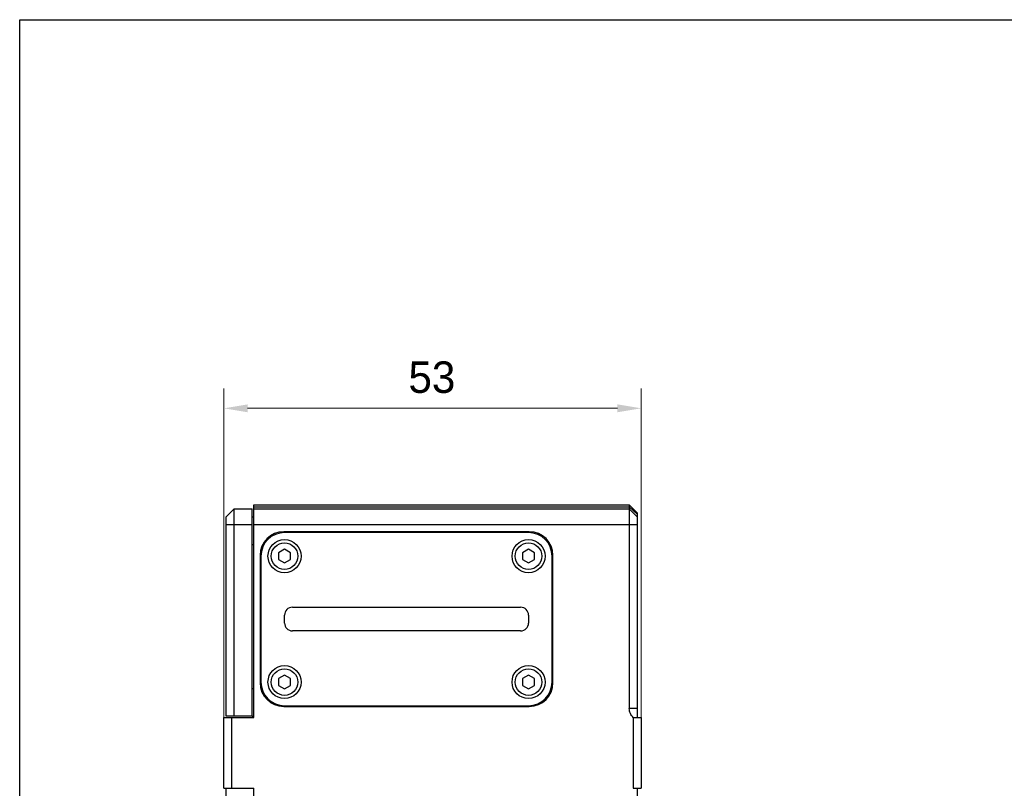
# Model space of a CAD drawing. Header units: millimetres. Extents: x 120 to 620, y 160 to 517.
# Tile 3 of 16: x 120 to 245, y 419 to 517. Entities that reach past the tile are written whole.
import ezdxf

# ---------------------------------------------------------------- set-up
doc = ezdxf.new("R2010")
doc.units = ezdxf.units.MM
doc.header["$LTSCALE"] = 46.255
doc.header["$PDMODE"] = 3
doc.header["$PDSIZE"] = 8
doc.layers.get('0').update_dxf_attribs({"linetype": 'CONTINUOUS'})
doc.layers.get('Defpoints').update_dxf_attribs({"linetype": 'CONTINUOUS'})
doc.layers.add('00-LINE-LASER-SCANNERDIMENSION', color=7, linetype='CONTINUOUS')
doc.layers.add('00_COMPONENTS', color=7, linetype='CONTINUOUS')
doc.styles.add('尺寸值样式', font='兰亭黑 GBK.TTF', dxfattribs={"height": 4})
doc.dimstyles.new('1直线标注', dxfattribs={"dimtxt": 4, "dimasz": 3, "dimexe": 2.5, "dimexo": 0, "dimtad": 1, "dimdec": 1, "dimdsep": 46, "dimtxsty": '尺寸值样式', "dimcen": 0, "dimclrd": 8, "dimclre": 8, "dimclrt": 7, "dimadec": 0, "dimazin": 0, "dimtp": 0.001, "dimtm": 0.001, "dimtfac": 1, "dimtdec": 1, "dimtmove": 0, "dimatfit": 0, "dimldrblk": '_FILLED', "dimfxl": 1, "dimtolj": 1, "dimlwd": 15, "dimlwe": 15, "dimarcsym": 0})

# ---------------------------------------------------------------- blocks, each defined once
blk = doc.blocks.new('*D1')
at = {"layer": '00-LINE-LASER-SCANNERDIMENSION', "color": 8, "lineweight": 15}
for p, q in [((146.32, 428.37), (146.32, 470.15)), ((199.32, 428.37), (199.32, 470.15)), ((149.32, 467.65), (196.32, 467.65))]:
    blk.add_line(p, q, dxfattribs=at)
at = {"layer": '00-LINE-LASER-SCANNERDIMENSION', "color": 8}
for points in [[(149.32, 468.15), (149.32, 467.15), (146.32, 467.65)], [(196.32, 467.15), (196.32, 468.15), (199.32, 467.65)]]:
    blk.add_solid(points, dxfattribs=at)
at = {"layer": 'Defpoints', "color": 0}
for p in [(199.32, 467.65), (146.32, 428.37), (199.32, 428.37)]:
    blk.add_point(p, dxfattribs=at)
at = {"layer": '00-LINE-LASER-SCANNERDIMENSION', "color": 7, "lineweight": 30, "insert": (172.74, 473.61), "char_height": 4, "attachment_point": 2, "line_spacing_factor": 0.9, "style": '尺寸值样式'}
blk.add_mtext('\\A1;53', dxfattribs=at)
blk = doc.blocks.new('_FILLED')
at = {"color": 0, "linetype": 'ByBlock'}
blk.add_solid([(0, 0), (-1, 0.167), (-1, -0.167)], dxfattribs=at)

msp = doc.modelspace()

# ---------------------------------------------------------------- linework, layer by layer
msp.add_lwpolyline([(120.372, 517.031), (619.587, 517.031), (619.587, 159.943), (120.372, 159.943)], close=True)
at = {"layer": '00_COMPONENTS'}
for p, q in [((150.119, 428.367), (150.119, 455.367)), ((150.119, 455.367), (197.819, 455.367)), ((197.819, 455.367), (197.819, 429.503)), ((198.819, 454.367), (197.819, 455.367)), ((146.619, 453.867), (147.619, 454.867)), ((147.619, 428.517), (147.619, 454.867)), ((147.619, 454.867), (149.919, 454.867)), ((149.919, 428.517), (149.919, 454.867)), ((150.119, 455.117), (197.819, 455.117)), ((150.119, 454.867), (197.819, 454.867)), ((198.819, 454.18), (197.819, 455.117)), ((198.819, 453.867), (197.819, 454.867)), ((198.819, 454.367), (198.819, 428.367)), ((146.619, 428.517), (146.619, 453.867)), ((146.619, 452.867), (149.919, 452.867)), ((149.919, 453.867), (150.119, 453.867)), ((150.119, 452.867), (198.819, 452.867)), ((185.119, 451.967), (153.919, 451.967)), ((185.019, 451.867), (154.019, 451.867)), ((168.831, 451.867), (168.931, 451.967)), ((149.919, 450.367), (150.119, 450.367)), ((154.019, 449.733), (153.269, 449.3)), ((153.269, 449.3), (153.269, 448.434)), ((154.769, 449.3), (154.019, 449.733)), ((154.769, 448.434), (154.769, 449.3)), ((185.019, 449.733), (184.269, 449.3)), ((184.269, 449.3), (184.269, 448.434)), ((185.769, 449.3), (185.019, 449.733)), ((185.769, 448.434), (185.769, 449.3)), ((150.919, 448.967), (150.919, 432.767)), ((151.019, 448.867), (151.019, 432.867)), ((153.269, 448.434), (154.019, 448.001)), ((154.019, 448.001), (154.769, 448.434)), ((184.269, 448.434), (185.019, 448.001)), ((185.019, 448.001), (185.769, 448.434)), ((188.019, 432.867), (188.019, 448.867)), ((188.119, 432.767), (188.119, 448.967)), ((188.019, 447.267), (188.119, 447.367)), ((155.019, 442.367), (184.019, 442.367)), ((154.019, 440.367), (154.019, 441.367)), ((185.019, 441.367), (185.019, 440.367)), ((184.019, 439.367), (155.019, 439.367)), ((150.919, 433.954), (151.019, 434.054)), ((154.019, 433.733), (153.269, 433.3)), ((153.269, 433.3), (153.269, 432.434)), ((154.769, 433.3), (154.019, 433.733)), ((154.769, 432.434), (154.769, 433.3)), ((185.019, 433.733), (184.269, 433.3)), ((184.269, 433.3), (184.269, 432.434)), ((185.769, 433.3), (185.019, 433.733)), ((185.769, 432.434), (185.769, 433.3)), ((150.119, 432.002), (149.919, 432.002)), ((153.269, 432.434), (154.019, 432.001)), ((154.019, 432.001), (154.769, 432.434)), ((184.269, 432.434), (185.019, 432.001)), ((185.019, 432.001), (185.769, 432.434)), ((153.919, 429.767), (185.119, 429.767)), ((154.019, 429.867), (185.019, 429.867)), ((170.519, 429.767), (170.619, 429.867)), ((198.819, 429.503), (197.819, 429.503)), ((146.319, 419.367), (146.319, 428.367)), ((146.319, 428.367), (150.119, 428.367)), ((149.919, 428.517), (146.619, 428.517)), ((147.319, 419.367), (147.319, 428.367)), ((150.119, 428.508), (149.919, 428.508)), ((198.319, 428.367), (199.319, 428.367)), ((198.319, 428.367), (198.319, 419.367)), ((199.319, 428.367), (199.319, 419.367)), ((146.319, 419.367), (150.119, 419.367)), ((146.619, 298.367), (146.619, 419.367)), ((150.119, 297.367), (150.119, 419.367)), ((198.319, 419.367), (199.319, 419.367)), ((198.819, 419.367), (198.819, 298.367))]:
    msp.add_line(p, q, dxfattribs=at)
for centre, radius in [((154.019, 448.867), 2.1), ((154.019, 448.867), 1.688), ((185.019, 448.867), 2.1), ((185.019, 448.867), 1.688), ((154.019, 432.867), 2.1), ((154.019, 432.867), 1.688), ((185.019, 432.867), 2.1), ((185.019, 432.867), 1.688)]:
    msp.add_circle(centre, radius, dxfattribs=at)
for centre, radius, start, end in [((153.919, 448.967), 3, 90, 180), ((154.019, 448.867), 3, 90, 180), ((185.019, 448.867), 3, 0, 90), ((185.119, 448.967), 3, 0, 90), ((155.019, 441.367), 1, 90, 180), ((184.019, 441.367), 1, 0, 90), ((155.019, 440.367), 1, 180, 270), ((184.019, 440.367), 1, 270, 360), ((154.019, 432.867), 3, 180, 270), ((185.019, 432.867), 3, 270, 360), ((153.919, 432.767), 3, 180, 270), ((185.119, 432.767), 3, 270, 360)]:
    msp.add_arc(centre, radius, start, end, dxfattribs=at)
msp.add_open_spline([(198.319, 428.367), (198.171, 428.518), (197.918, 428.866), (197.819, 429.292), (197.819, 429.503)], degree=3, knots=[0, 0, 0, 0, 0.5006151, 1, 1, 1, 1], dxfattribs=at)

# ---------------------------------------------------------------- dimensions: what is measured, and where the dimension line sits
at = {"layer": '00-LINE-LASER-SCANNERDIMENSION', "color": 7, "linetype": 'Continuous', "lineweight": 30}
dim = msp.add_linear_dim(base=(199.319, 467.65), p1=(146.319, 428.367), p2=(199.319, 428.367), dimstyle='1直线标注', override={"dimtxsty": '尺寸值样式', "dimldrblk": '_FILLED'}, dxfattribs=at)
dim.commit()
dim.dimension.update_dxf_attribs({"geometry": '*D1', "text_midpoint": (172.742, 467.65), "dimtype": 160})

doc.saveas('drawing.dxf')
